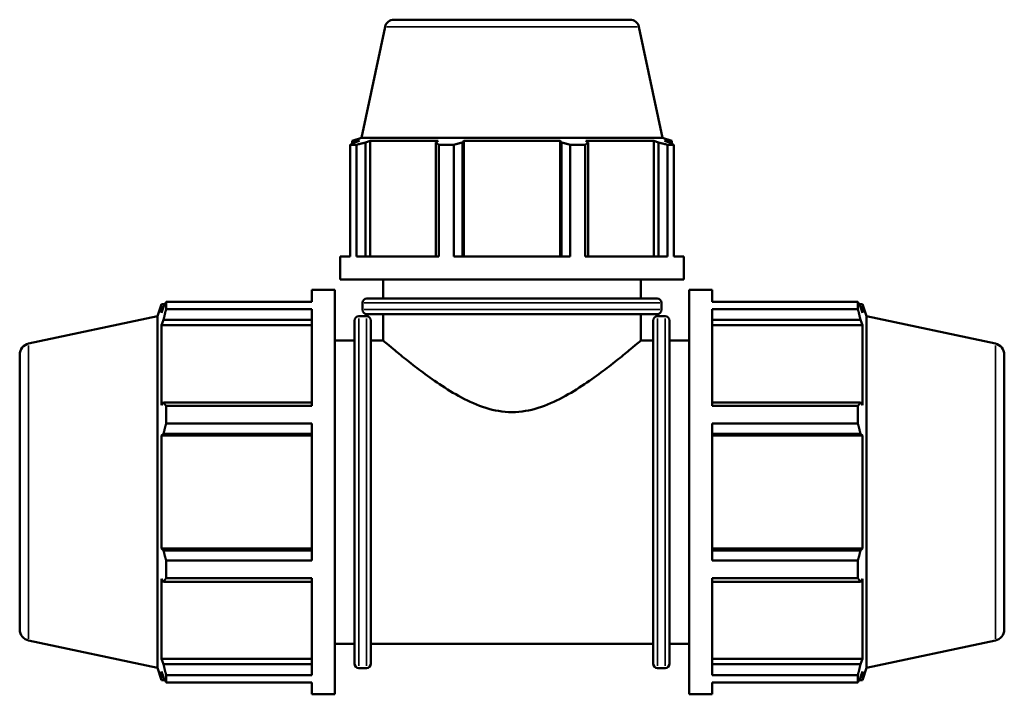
# Model space of a CAD drawing. Header units: millimetres. Extents: x 0 to 1041, y -3 to 949.
# Tile 3 of 8: x 304 to 579, y 212 to 400. Entities that reach past the tile are written whole.
import ezdxf

# ---------------------------------------------------------------- set-up
doc = ezdxf.new("R2010")
doc.units = ezdxf.units.MM
doc.layers.add('Visible (ISO)', color=7, linetype='Continuous', lineweight=50)
doc.layers.add('Visible Narrow (ISO)', color=7, linetype='Continuous', lineweight=35)

msp = doc.modelspace()

# ---------------------------------------------------------------- linework, layer by layer
at = {"layer": 'Visible (ISO)'}
for p, q in [((408.556, 400.427), (474.507, 400.427)), ((406.11, 398.447), (399.517, 367.427)), ((476.952, 398.447), (483.546, 367.427)), ((399.517, 367.427), (396.891, 366.574)), ((398.957, 366.574), (396.891, 366.574)), ((396.891, 365.754), (396.891, 366.574)), ((398.957, 366.574), (397.584, 366.106)), ((483.546, 367.427), (399.517, 367.427)), ((400.658, 366.106), (401.935, 366.574)), ((400.658, 334.227), (400.658, 366.106)), ((401.935, 334.227), (401.935, 366.574)), ((420.919, 366.574), (401.935, 366.574)), ((420.919, 366.574), (420.254, 366.106)), ((420.254, 366.106), (420.254, 334.227)), ((427.675, 366.106), (428.108, 366.574)), ((427.675, 334.227), (427.675, 366.106)), ((428.108, 334.227), (428.108, 366.574)), ((454.955, 366.574), (428.108, 366.574)), ((454.955, 334.227), (454.955, 366.574)), ((454.955, 366.574), (455.388, 366.106)), ((455.388, 366.106), (455.388, 334.227)), ((462.809, 366.106), (462.144, 366.574)), ((481.127, 366.574), (462.144, 366.574)), ((462.809, 334.227), (462.809, 366.106)), ((481.127, 334.227), (481.127, 366.574)), ((481.127, 366.574), (482.405, 366.106)), ((482.405, 366.106), (482.405, 334.227)), ((483.546, 367.427), (486.171, 366.574)), ((485.478, 366.106), (484.105, 366.574)), ((486.171, 366.574), (484.105, 366.574)), ((486.171, 365.754), (486.171, 366.574)), ((398.102, 365.483), (396.367, 365.483)), ((396.367, 334.227), (396.367, 365.483)), ((398.102, 365.483), (398.102, 334.227)), ((425.278, 365.483), (421.088, 365.483)), ((421.088, 334.227), (421.088, 365.483)), ((425.278, 365.483), (425.278, 334.227)), ((461.975, 365.483), (457.784, 365.483)), ((457.784, 334.227), (457.784, 365.483)), ((461.975, 365.483), (461.975, 334.227)), ((486.696, 365.483), (484.96, 365.483)), ((484.96, 334.227), (484.96, 365.483)), ((486.696, 365.483), (486.696, 334.227)), ((393.531, 327.827), (393.531, 334.227)), ((396.367, 334.227), (393.531, 334.227)), ((421.088, 334.227), (398.102, 334.227)), ((457.784, 334.227), (425.278, 334.227)), ((484.96, 334.227), (461.975, 334.227)), ((489.531, 334.227), (486.696, 334.227)), ((489.531, 327.827), (489.531, 334.227)), ((489.531, 327.827), (393.531, 327.827)), ((405.531, 322.547), (405.531, 327.827)), ((477.531, 322.547), (477.531, 327.827)), ((385.631, 321.59), (385.631, 324.927)), ((385.631, 324.927), (392.031, 324.927)), ((392.031, 211.927), (392.031, 324.927)), ((491.031, 211.927), (491.031, 324.927)), ((491.031, 324.927), (497.431, 324.927)), ((497.431, 321.59), (497.431, 324.927)), ((401.031, 322.547), (482.031, 322.547)), ((342.531, 317.561), (343.64, 320.972)), ((343.64, 320.972), (343.64, 318.54)), ((343.64, 320.972), (344.605, 320.972)), ((344.19, 320.157), (343.64, 318.54)), ((344.925, 321.59), (385.631, 321.59)), ((344.925, 319.547), (344.925, 321.59)), ((385.631, 319.547), (344.925, 319.547)), ((385.631, 292.491), (385.631, 319.547)), ((399.771, 319.407), (399.771, 321.287)), ((483.291, 319.407), (483.291, 321.287)), ((497.431, 321.59), (538.138, 321.59)), ((497.431, 292.491), (497.431, 319.547)), ((538.138, 319.547), (497.431, 319.547)), ((538.138, 319.547), (538.138, 321.59)), ((538.458, 320.972), (539.423, 320.972)), ((539.423, 318.54), (538.872, 320.157)), ((539.423, 318.54), (539.423, 320.972)), ((540.531, 317.561), (539.423, 320.972)), ((306.526, 309.908), (342.531, 317.561)), ((342.531, 219.294), (342.531, 317.561)), ((343.64, 315.035), (344.19, 316.539)), ((344.19, 316.539), (385.631, 316.539)), ((397.531, 220.532), (397.531, 316.322)), ((398.791, 317.582), (400.855, 317.582)), ((482.031, 318.147), (401.031, 318.147)), ((402.115, 316.322), (402.115, 220.532)), ((405.531, 310.802), (405.531, 318.147)), ((477.531, 310.802), (477.531, 318.147)), ((480.948, 220.532), (480.948, 316.322)), ((482.208, 317.582), (484.271, 317.582)), ((485.531, 316.322), (485.531, 220.532)), ((497.431, 316.539), (538.872, 316.539)), ((538.872, 316.539), (539.423, 315.035)), ((540.531, 219.294), (540.531, 317.561)), ((576.536, 309.908), (540.531, 317.561)), ((343.64, 315.035), (343.64, 292.69)), ((385.631, 315.035), (343.64, 315.035)), ((497.431, 315.035), (539.423, 315.035)), ((539.423, 292.69), (539.423, 315.035)), ((392.031, 310.802), (397.531, 310.802)), ((402.115, 310.802), (405.531, 310.802)), ((477.531, 310.802), (480.948, 310.802)), ((485.531, 310.802), (491.031, 310.802)), ((304.031, 306.827), (304.031, 230.028)), ((579.031, 306.827), (579.031, 230.028)), ((344.19, 293.473), (343.64, 292.69)), ((385.631, 293.473), (344.19, 293.473)), ((344.925, 292.491), (385.631, 292.491)), ((344.925, 287.559), (344.925, 292.491)), ((538.872, 293.473), (497.431, 293.473)), ((497.431, 292.491), (538.138, 292.491)), ((538.138, 287.559), (538.138, 292.491)), ((539.423, 292.69), (538.872, 293.473)), ((385.631, 287.559), (344.925, 287.559)), ((385.631, 249.296), (385.631, 287.559)), ((497.431, 249.296), (497.431, 287.559)), ((538.138, 287.559), (497.431, 287.559)), ((343.64, 284.228), (344.19, 284.738)), ((385.631, 284.228), (343.64, 284.228)), ((343.64, 284.228), (343.64, 252.627)), ((344.19, 284.738), (385.631, 284.738)), ((497.431, 284.738), (538.872, 284.738)), ((497.431, 284.228), (539.423, 284.228)), ((538.872, 284.738), (539.423, 284.228)), ((539.423, 252.627), (539.423, 284.228)), ((385.631, 252.627), (343.64, 252.627)), ((344.19, 252.117), (343.64, 252.627)), ((385.631, 252.117), (344.19, 252.117)), ((497.431, 252.627), (539.423, 252.627)), ((538.872, 252.117), (497.431, 252.117)), ((539.423, 252.627), (538.872, 252.117)), ((344.925, 249.296), (385.631, 249.296)), ((344.925, 244.364), (344.925, 249.296)), ((497.431, 249.296), (538.138, 249.296)), ((538.138, 244.364), (538.138, 249.296)), ((343.64, 244.165), (343.64, 221.819)), ((343.64, 244.165), (344.19, 243.382)), ((344.19, 243.382), (385.631, 243.382)), ((385.631, 244.364), (344.925, 244.364)), ((385.631, 217.308), (385.631, 244.364)), ((497.431, 217.308), (497.431, 244.364)), ((538.138, 244.364), (497.431, 244.364)), ((497.431, 243.382), (538.872, 243.382)), ((538.872, 243.382), (539.423, 244.165)), ((539.423, 221.819), (539.423, 244.165)), ((306.526, 226.947), (342.531, 219.294)), ((392.031, 226.052), (397.531, 226.052)), ((402.115, 226.052), (480.948, 226.052)), ((485.531, 226.052), (491.031, 226.052)), ((576.536, 226.947), (540.531, 219.294)), ((385.631, 221.819), (343.64, 221.819)), ((344.19, 220.316), (343.64, 221.819)), ((385.631, 220.316), (344.19, 220.316)), ((497.431, 221.819), (539.423, 221.819)), ((538.872, 220.316), (497.431, 220.316)), ((539.423, 221.819), (538.872, 220.316)), ((342.531, 219.294), (343.64, 215.882)), ((343.64, 218.314), (343.64, 215.882)), ((343.64, 218.314), (344.19, 216.698)), ((344.925, 217.308), (385.631, 217.308)), ((344.925, 215.265), (344.925, 217.308)), ((398.791, 219.272), (400.855, 219.272)), ((482.208, 219.272), (484.271, 219.272)), ((497.431, 217.308), (538.138, 217.308)), ((538.138, 215.265), (538.138, 217.308)), ((538.872, 216.698), (539.423, 218.314)), ((540.531, 219.294), (539.423, 215.882)), ((539.423, 215.882), (539.423, 218.314)), ((343.64, 215.882), (344.605, 215.882)), ((385.631, 215.265), (344.925, 215.265)), ((385.631, 211.927), (385.631, 215.265)), ((497.431, 211.927), (497.431, 215.265)), ((538.138, 215.265), (497.431, 215.265)), ((538.458, 215.882), (539.423, 215.882)), ((385.631, 211.927), (392.031, 211.927)), ((491.031, 211.927), (497.431, 211.927))]:
    msp.add_line(p, q, dxfattribs=at)
for centre, radius, start, end in [((408.556, 397.927), 2.5, 90, 168), ((474.507, 397.927), 2.5, 12, 90), ((401.031, 321.287), 1.26, 90, 180), ((482.031, 321.287), 1.26, 0, 90), ((401.031, 319.407), 1.26, 180, 270), ((482.031, 319.407), 1.26, 270, 0), ((398.791, 316.322), 1.26, 90, 180), ((400.855, 316.322), 1.26, 0, 90), ((482.208, 316.322), 1.26, 90, 180), ((484.271, 316.322), 1.26, 0, 90), ((307.181, 306.827), 3.15, 102, 180), ((575.881, 306.827), 3.15, 0, 78), ((307.181, 230.028), 3.15, 180, 258), ((575.881, 230.028), 3.15, 282, 0), ((398.791, 220.532), 1.26, 180, 270), ((400.855, 220.532), 1.26, 270, 0), ((482.208, 220.532), 1.26, 180, 270), ((484.271, 220.532), 1.26, 270, 0)]:
    msp.add_arc(centre, radius, start, end, dxfattribs=at)
for points, weights in [([(396.367, 365.483), (396.988, 365.807), (397.584, 366.106)], [1, 1.00140565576, 1.00199466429]), ([(400.658, 366.106), (399.406, 365.807), (398.102, 365.483)], [1.00199466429, 1.00140565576, 1]), ([(421.088, 365.483), (420.662, 365.807), (420.254, 366.106)], [1, 1.00140565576, 1.00199466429]), ([(427.675, 366.106), (426.501, 365.807), (425.278, 365.483)], [1.00199466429, 1.00140565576, 1]), ([(457.784, 365.483), (456.562, 365.807), (455.388, 366.106)], [1, 1.00140565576, 1.00199466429]), ([(462.809, 366.106), (462.4, 365.807), (461.975, 365.483)], [1.00199466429, 1.00140565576, 1]), ([(484.96, 365.483), (483.656, 365.807), (482.405, 366.106)], [1, 1.00140565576, 1.00199466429]), ([(485.478, 366.106), (486.075, 365.807), (486.696, 365.483)], [1.00199466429, 1.00140565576, 1]), ([(344.19, 320.157), (344.543, 320.859), (344.925, 321.59)], [1.00214521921, 1.00148088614, 1]), ([(344.925, 319.547), (344.543, 318.012), (344.19, 316.539)], [1, 1.00148088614, 1.00214521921]), ([(538.138, 321.59), (538.52, 320.859), (538.872, 320.157)], [1, 1.00148088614, 1.00214521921]), ([(538.872, 316.539), (538.52, 318.012), (538.138, 319.547)], [1.00214521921, 1.00148088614, 1]), ([(344.19, 293.473), (344.543, 292.992), (344.925, 292.491)], [1.00214521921, 1.00148088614, 1]), ([(538.138, 292.491), (538.52, 292.992), (538.872, 293.473)], [1, 1.00148088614, 1.00214521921]), ([(344.925, 287.559), (344.543, 286.119), (344.19, 284.738)], [1, 1.00148088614, 1.00214521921]), ([(538.872, 284.738), (538.52, 286.119), (538.138, 287.559)], [1.00214521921, 1.00148088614, 1]), ([(344.19, 252.117), (344.543, 250.735), (344.925, 249.296)], [1.00214521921, 1.00148088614, 1]), ([(538.138, 249.296), (538.52, 250.735), (538.872, 252.117)], [1, 1.00148088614, 1.00214521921]), ([(344.925, 244.364), (344.543, 243.863), (344.19, 243.382)], [1, 1.00148088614, 1.00214521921]), ([(538.872, 243.382), (538.52, 243.863), (538.138, 244.364)], [1.00214521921, 1.00148088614, 1]), ([(344.19, 220.316), (344.543, 218.843), (344.925, 217.308)], [1.00214521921, 1.00148088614, 1]), ([(538.138, 217.308), (538.52, 218.843), (538.872, 220.316)], [1, 1.00148088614, 1.00214521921]), ([(344.925, 215.265), (344.543, 215.996), (344.19, 216.698)], [1, 1.00148088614, 1.00214521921]), ([(538.872, 216.698), (538.52, 215.996), (538.138, 215.265)], [1.00214521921, 1.00148088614, 1])]:
    msp.add_rational_spline(points, weights, degree=2, dxfattribs=at)
for points, knots in [([(405.531, 310.802), (405.531, 310.802), (405.776, 310.594), (406.758, 309.765), (407.494, 309.145), (409.382, 307.58), (410.535, 306.635), (413.131, 304.56), (414.574, 303.432), (417.65, 301.121), (419.409, 299.845), (423.216, 297.291), (425.264, 296.013), (429.577, 293.71), (431.844, 292.686), (436.559, 291.217), (439.01, 290.78), (441.531, 290.78)], [17.7323782, 17.7323782, 17.7323782, 17.7323782, 18.453662, 18.453662, 19.1749458, 19.1749458, 19.8962296, 19.8962296, 20.6175134, 20.6175134, 21.3739278, 21.3739278, 22.1303421, 22.1303421, 22.8867565, 22.8867565, 23.6431709, 23.6431709, 23.6431709, 23.6431709]), ([(441.531, 290.78), (444.053, 290.78), (446.504, 291.217), (451.219, 292.686), (453.485, 293.71), (457.799, 296.013), (459.846, 297.291), (463.654, 299.845), (465.413, 301.121), (468.488, 303.432), (469.931, 304.56), (472.527, 306.635), (473.68, 307.58), (475.568, 309.145), (476.305, 309.765), (477.287, 310.594), (477.531, 310.802), (477.531, 310.802)], [0, 0, 0, 0, 0.7564144, 0.7564144, 1.5128288, 1.5128288, 2.2692432, 2.2692432, 3.0256575, 3.0256575, 3.7469413, 3.7469413, 4.4682251, 4.4682251, 5.1895089, 5.1895089, 5.9107927, 5.9107927, 5.9107927, 5.9107927])]:
    msp.add_open_spline(points, degree=3, knots=knots, dxfattribs=at)
at = {"layer": 'Visible Narrow (ISO)'}
for p, q in [((476.516, 398.447), (406.546, 398.447)), ((482.777, 321.287), (400.285, 321.287)), ((400.285, 319.407), (482.777, 319.407)), ((398.791, 316.977), (398.791, 219.878)), ((400.855, 219.878), (400.855, 316.977)), ((482.208, 316.977), (482.208, 219.878)), ((484.271, 219.878), (484.271, 316.977)), ((306.526, 227.458), (306.526, 309.397)), ((576.536, 227.458), (576.536, 309.397))]:
    msp.add_line(p, q, dxfattribs=at)

doc.saveas('drawing.dxf')
